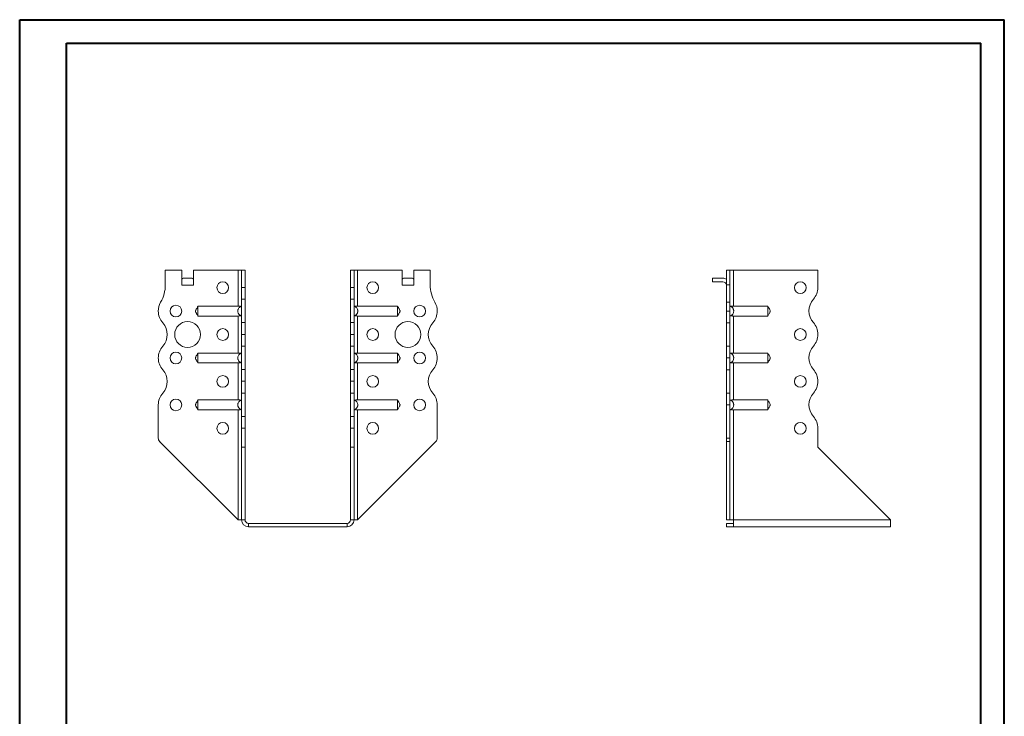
# Model space of a CAD drawing. Header units: millimetres. Extents: x 0 to 210, y 0 to 297.
# Tile 3 of 3: x 0 to 210, y 149 to 297. Entities that reach past the tile are written whole.
import ezdxf

# ---------------------------------------------------------------- set-up
doc = ezdxf.new("R2010")
doc.units = ezdxf.units.MM

msp = doc.modelspace()

# ---------------------------------------------------------------- linework, layer by layer
at = {"color": 7, "linetype": 'Continuous', "lineweight": 40}
for p, q in [((0.08, 0.21), (0.08, 297.21)), ((0.08, 297.21), (210.08, 297.21)), ((210.08, 0.21), (210.08, 297.21)), ((210.08, 292.21), (210.08, 297.21)), ((10.08, 292.21), (205.08, 292.21)), ((10.08, 5.21), (10.08, 292.21)), ((205.08, 5.21), (205.08, 292.21))]:
    msp.add_line(p, q, dxfattribs=at)
at = {"color": 7, "linetype": 'Continuous', "lineweight": 15}
for p, q in [((34.64, 243.85), (31.14, 243.85)), ((31.14, 243.85), (31.14, 240.71)), ((34.64, 240.6), (34.64, 243.85)), ((37.14, 240.6), (37.14, 243.85)), ((46.64, 243.85), (37.14, 243.85)), ((46.64, 243.85), (46.64, 236.16)), ((47.39, 243.85), (46.64, 243.85)), ((48.14, 243.85), (47.39, 243.85)), ((47.39, 240.13), (47.39, 243.85)), ((48.14, 240.13), (48.14, 243.85)), ((70.64, 243.85), (71.39, 243.85)), ((70.64, 240.13), (70.64, 243.85)), ((71.39, 240.13), (71.39, 243.85)), ((72.14, 243.85), (71.39, 243.85)), ((72.14, 236.16), (72.14, 243.85)), ((72.14, 243.85), (81.64, 243.85)), ((81.64, 240.6), (81.64, 243.85)), ((84.14, 240.6), (84.14, 243.85)), ((84.14, 243.85), (87.64, 243.85)), ((87.64, 243.85), (87.64, 240.71)), ((151.57, 243.85), (150.82, 243.85)), ((150.82, 243.85), (150.82, 240.71)), ((151.57, 243.85), (151.57, 240.71)), ((152.32, 243.85), (151.57, 243.85)), ((152.32, 236.16), (152.32, 243.85)), ((170.32, 243.85), (152.32, 243.85)), ((170.32, 240.13), (170.32, 243.85)), ((34.95, 242.1), (36.83, 242.1)), ((81.95, 242.1), (83.83, 242.1)), ((147.82, 242.1), (147.82, 241.35)), ((147.82, 242.1), (150.07, 242.1)), ((34.64, 240.6), (37.14, 240.6)), ((47.39, 240.13), (48.14, 240.13)), ((47.39, 237.63), (47.39, 240.13)), ((48.14, 240.13), (48.14, 237.63)), ((70.64, 240.13), (71.39, 240.13)), ((70.64, 237.63), (70.64, 240.13)), ((71.39, 240.13), (71.39, 237.63)), ((81.64, 240.6), (84.14, 240.6)), ((150.07, 241.35), (147.82, 241.35)), ((150.82, 240.71), (151.57, 240.71)), ((150.82, 236.97), (150.82, 240.71)), ((151.57, 240.71), (151.57, 236.97)), ((48.14, 237.63), (47.39, 237.63)), ((47.39, 237.63), (47.39, 232.63)), ((48.14, 232.63), (48.14, 237.63)), ((71.39, 237.63), (70.64, 237.63)), ((70.64, 232.63), (70.64, 237.63)), ((71.39, 232.63), (71.39, 237.63)), ((46.64, 236.16), (38.09, 236.16)), ((72.14, 236.16), (80.69, 236.16)), ((150.82, 235.1), (150.82, 236.97)), ((150.82, 236.97), (151.57, 236.97)), ((151.57, 236.97), (151.57, 235.1)), ((152.32, 236.16), (159.63, 236.16)), ((46.64, 234.05), (38.09, 234.05)), ((46.64, 234.05), (46.64, 226.16)), ((72.14, 234.05), (80.69, 234.05)), ((72.14, 226.16), (72.14, 234.05)), ((150.82, 235.1), (151.57, 235.1)), ((150.82, 232.6), (150.82, 235.1)), ((151.57, 235.1), (151.57, 232.6)), ((152.32, 234.05), (159.63, 234.05)), ((152.32, 226.16), (152.32, 234.05)), ((47.39, 232.63), (48.14, 232.63)), ((47.39, 230.13), (47.39, 232.63)), ((48.14, 232.63), (48.14, 230.13)), ((70.64, 232.63), (71.39, 232.63)), ((70.64, 230.13), (70.64, 232.63)), ((71.39, 232.63), (71.39, 230.13)), ((151.57, 232.6), (150.82, 232.6)), ((150.82, 227.6), (150.82, 232.6)), ((151.57, 227.6), (151.57, 232.6)), ((47.39, 230.13), (48.14, 230.13)), ((47.39, 227.63), (47.39, 230.13)), ((48.14, 230.13), (47.39, 230.13)), ((47.39, 230.13), (47.39, 230.13)), ((48.14, 230.13), (48.14, 227.63)), ((48.14, 230.13), (48.14, 230.13)), ((70.64, 230.13), (71.39, 230.13)), ((70.64, 227.63), (70.64, 230.13)), ((71.39, 230.13), (70.64, 230.13)), ((70.64, 230.13), (70.64, 230.13)), ((71.39, 230.13), (71.39, 227.63)), ((71.39, 230.13), (71.39, 230.13)), ((170.32, 230.13), (170.32, 230.13)), ((48.14, 227.63), (47.39, 227.63)), ((47.39, 227.63), (47.39, 222.63)), ((48.14, 222.63), (48.14, 227.63)), ((71.39, 227.63), (70.64, 227.63)), ((70.64, 222.63), (70.64, 227.63)), ((71.39, 222.63), (71.39, 227.63)), ((150.82, 227.6), (151.57, 227.6)), ((150.82, 225.1), (150.82, 227.6)), ((151.57, 227.6), (151.57, 225.1)), ((46.64, 226.16), (38.09, 226.16)), ((72.14, 226.16), (80.69, 226.16)), ((89.14, 225.1), (89.14, 225.1)), ((151.57, 225.1), (150.82, 225.1)), ((150.82, 222.6), (150.82, 225.1)), ((151.57, 225.1), (151.57, 222.6)), ((152.32, 226.16), (159.63, 226.16)), ((46.64, 224.05), (38.09, 224.05)), ((46.64, 224.05), (46.64, 216.16)), ((47.39, 222.63), (48.14, 222.63)), ((47.39, 220.13), (47.39, 222.63)), ((48.14, 222.63), (48.14, 220.13)), ((70.64, 222.63), (71.39, 222.63)), ((70.64, 220.13), (70.64, 222.63)), ((71.39, 222.63), (71.39, 220.13)), ((72.14, 224.05), (80.69, 224.05)), ((72.14, 216.16), (72.14, 224.05)), ((151.57, 222.6), (150.82, 222.6)), ((150.82, 217.6), (150.82, 222.6)), ((151.57, 217.6), (151.57, 222.6)), ((152.32, 224.05), (159.63, 224.05)), ((152.32, 216.16), (152.32, 224.05)), ((47.39, 220.13), (48.14, 220.13)), ((47.39, 217.63), (47.39, 220.13)), ((48.14, 220.13), (47.39, 220.13)), ((47.39, 220.13), (47.39, 220.13)), ((48.14, 220.13), (48.14, 217.63)), ((48.14, 220.13), (48.14, 220.13)), ((70.64, 220.13), (71.39, 220.13)), ((70.64, 217.63), (70.64, 220.13)), ((71.39, 220.13), (70.64, 220.13)), ((70.64, 220.13), (70.64, 220.13)), ((71.39, 220.13), (71.39, 217.63)), ((71.39, 220.13), (71.39, 220.13)), ((170.32, 220.13), (170.32, 220.13)), ((48.14, 217.63), (47.39, 217.63)), ((47.39, 217.63), (47.39, 212.63)), ((48.14, 212.63), (48.14, 217.63)), ((71.39, 217.63), (70.64, 217.63)), ((70.64, 212.63), (70.64, 217.63)), ((71.39, 212.63), (71.39, 217.63)), ((150.82, 217.6), (151.57, 217.6)), ((150.82, 215.1), (150.82, 217.6)), ((151.57, 217.6), (151.57, 215.1)), ((29.64, 215.1), (29.64, 208.02)), ((46.64, 216.16), (38.09, 216.16)), ((72.14, 216.16), (80.69, 216.16)), ((89.14, 215.1), (89.14, 208.02)), ((151.57, 215.1), (150.82, 215.1)), ((150.82, 215.1), (150.82, 208.02)), ((151.57, 215.1), (151.57, 208.02)), ((152.32, 216.16), (159.63, 216.16)), ((46.64, 214.05), (38.09, 214.05)), ((46.64, 214.05), (46.64, 190.6)), ((47.39, 212.63), (48.14, 212.63)), ((47.39, 210.13), (47.39, 212.63)), ((48.14, 212.63), (48.14, 210.13)), ((70.64, 212.63), (71.39, 212.63)), ((70.64, 210.13), (70.64, 212.63)), ((71.39, 212.63), (71.39, 210.13)), ((72.14, 214.05), (80.69, 214.05)), ((72.14, 190.6), (72.14, 214.05)), ((152.32, 214.05), (159.63, 214.05)), ((152.32, 190.6), (152.32, 214.05)), ((48.14, 210.13), (47.39, 210.13)), ((47.39, 206.1), (47.39, 210.13)), ((48.14, 206.1), (48.14, 210.13)), ((71.39, 210.13), (70.64, 210.13)), ((70.64, 206.1), (70.64, 210.13)), ((71.39, 206.1), (71.39, 210.13)), ((170.32, 206.1), (170.32, 210.13)), ((150.82, 208.02), (151.57, 208.02)), ((150.82, 207.31), (150.82, 208.02)), ((151.57, 208.02), (151.57, 207.31)), ((46.64, 190.6), (29.93, 207.31)), ((48.14, 206.1), (47.39, 206.1)), ((47.39, 190.6), (47.39, 206.1)), ((48.14, 190.6), (48.14, 206.1)), ((70.64, 206.1), (71.39, 206.1)), ((70.64, 190.6), (70.64, 206.1)), ((71.39, 190.6), (71.39, 206.1)), ((72.14, 190.6), (88.85, 207.31)), ((151.57, 207.31), (150.82, 207.31)), ((150.82, 190.6), (150.82, 207.31)), ((151.57, 190.6), (151.57, 207.31)), ((185.82, 190.6), (170.32, 206.1)), ((46.64, 190.6), (47.39, 190.6)), ((48.14, 190.6), (47.39, 190.6)), ((48.89, 189.85), (69.89, 189.85)), ((48.89, 189.85), (48.89, 189.1)), ((48.89, 189.1), (69.89, 189.1)), ((69.89, 189.85), (69.89, 189.1)), ((70.64, 190.6), (71.39, 190.6)), ((71.39, 190.6), (72.14, 190.6)), ((151.57, 190.6), (150.82, 190.6)), ((150.82, 189.85), (150.82, 189.1)), ((152.32, 189.85), (150.82, 189.85)), ((152.32, 189.1), (150.82, 189.1)), ((151.57, 190.6), (152.32, 190.6)), ((185.82, 190.6), (152.32, 190.6)), ((152.32, 190.6), (152.32, 189.1)), ((185.82, 189.1), (152.32, 189.1)), ((185.82, 190.6), (185.82, 189.1))]:
    msp.add_line(p, q, dxfattribs=at)
for centre, radius in [((43.39, 240.1), 1.25), ((75.39, 240.1), 1.25), ((166.57, 240.1), 1.25), ((33.39, 235.1), 1.25), ((85.39, 235.1), 1.25), ((35.89, 230.1), 2.75), ((43.39, 230.1), 1.25), ((75.39, 230.1), 1.25), ((82.89, 230.1), 2.75), ((166.57, 230.1), 1.25), ((33.39, 225.1), 1.25), ((85.39, 225.1), 1.25), ((43.39, 220.1), 1.25), ((75.39, 220.1), 1.25), ((166.57, 220.1), 1.25), ((33.39, 215.1), 1.25), ((85.39, 215.1), 1.25), ((43.39, 210.1), 1.25), ((75.39, 210.1), 1.25), ((166.57, 210.1), 1.25)]:
    msp.add_circle(centre, radius, dxfattribs=at)
for centre, radius, start, end in [((150.07, 240.6), 1.5, 60, 90), ((23.64, 240.71), 7.5, 330.0736, 0), ((95.14, 240.71), 7.5, 180, 209.9264), ((150.07, 240.6), 0.75, 0, 90), ((166.57, 240.13), 3.75, 318.1877, 0), ((172.16, 235.13), 3.75, 138.1877, 221.8123), ((33.39, 235.1), 3.75, 150.0736, 179.9591), ((85.39, 235.1), 3.75, 0.0409, 29.9264), ((33.39, 235.1), 3.75, 180, 221.8123), ((85.39, 235.1), 3.75, 318.1877, 0), ((27.8, 230.1), 3.75, 318.1863, 41.8123), ((90.98, 230.1), 3.75, 138.1877, 221.8196), ((166.57, 230.13), 3.75, 0, 41.8123), ((166.57, 230.13), 3.75, 318.1804, 0), ((33.39, 225.1), 3.75, 138.1863, 180), ((85.39, 225.1), 3.75, 0, 41.8196), ((172.16, 225.13), 3.75, 138.1804, 221.8123), ((33.39, 225.1), 3.75, 180, 221.8137), ((85.39, 225.1), 3.75, 318.1877, 0), ((27.8, 220.1), 3.75, 318.1877, 41.8137), ((90.98, 220.1), 3.75, 138.1877, 221.8123), ((166.57, 220.13), 3.75, 0, 41.8123), ((166.57, 220.13), 3.75, 318.1804, 0), ((33.39, 215.1), 3.75, 138.1877, 180), ((85.39, 215.1), 3.75, 0, 41.8123), ((172.16, 215.13), 3.75, 138.1804, 221.8123), ((166.57, 210.13), 3.75, 0, 41.8123), ((30.64, 208.02), 1, 180, 225), ((88.14, 208.02), 1, 315, 0), ((48.89, 190.6), 1.5, 180, 270), ((48.89, 190.6), 0.75, 180, 270), ((69.89, 190.6), 1.5, 270, 360), ((69.89, 190.6), 0.75, 270, 360)]:
    msp.add_arc(centre, radius, start, end, dxfattribs=at)
for centre, start_param, end_param in [((34.95, 240.6), 0, 0.523599), ((36.83, 240.6), 5.759587, 6.283185), ((81.95, 240.6), 0, 0.523599), ((83.83, 240.6), 5.759587, 6.283185)]:
    msp.add_ellipse(centre, major_axis=(0, 1.5), ratio=0.416667, start_param=start_param, end_param=end_param, dxfattribs=at)
for points, knots in [([(38.09, 236.1), (38.07, 236.06), (38.04, 236.01), (37.96, 235.87), (37.82, 235.67), (37.68, 235.45), (37.61, 235.26), (37.58, 235.12), (37.6, 234.9), (37.73, 234.67), (37.88, 234.45), (38.01, 234.28), (38.06, 234.17), (38.09, 234.1)], [0, 0, 0, 0, 0.088139, 0.117704, 0.245169, 0.377665, 0.439117, 0.496208, 0.551738, 0.710391, 0.810032, 0.893588, 1, 1, 1, 1]), ([(38.09, 236.16), (38.09, 236.15), (38.09, 236.12), (38.09, 236.07), (38.09, 236.04), (38.09, 235.98), (38.09, 235.94), (38.09, 235.86), (38.09, 235.81), (38.09, 235.72), (38.09, 235.67), (38.09, 235.56), (38.09, 235.51), (38.09, 235.4), (38.09, 235.34), (38.09, 235.22), (38.09, 235.16), (38.09, 234.99), (38.09, 234.87), (38.09, 234.64), (38.09, 234.54), (38.09, 234.35), (38.09, 234.26), (38.09, 234.16), (38.09, 234.13), (38.09, 234.08), (38.09, 234.06), (38.09, 234.05)], [0, 0, 0, 0, 0.0625, 0.0625, 0.125, 0.125, 0.1875, 0.1875, 0.25, 0.25, 0.3125, 0.3125, 0.375, 0.375, 0.4375, 0.4375, 0.5, 0.5, 0.625, 0.625, 0.75, 0.75, 0.875, 0.875, 0.9375, 0.9375, 1, 1, 1, 1]), ([(47.39, 234.05), (47.33, 234.06), (47.28, 234.08), (47.17, 234.13), (47.12, 234.16), (47.02, 234.23), (46.97, 234.27), (46.89, 234.35), (46.85, 234.39), (46.78, 234.49), (46.74, 234.54), (46.69, 234.64), (46.67, 234.7), (46.63, 234.81), (46.61, 234.87), (46.6, 234.98), (46.59, 235.04), (46.59, 235.16), (46.6, 235.22), (46.61, 235.34), (46.63, 235.4), (46.68, 235.57), (46.74, 235.67), (46.88, 235.86), (46.97, 235.94), (47.12, 236.04), (47.17, 236.07), (47.28, 236.12), (47.33, 236.15), (47.39, 236.16)], [0, 0, 0, 0, 0.0625, 0.0625, 0.125, 0.125, 0.1875, 0.1875, 0.25, 0.25, 0.3125, 0.3125, 0.375, 0.375, 0.4375, 0.4375, 0.5, 0.5, 0.5625, 0.5625, 0.625, 0.625, 0.75, 0.75, 0.875, 0.875, 0.9375, 0.9375, 1, 1, 1, 1]), ([(46.64, 236.16), (46.69, 236.16), (46.74, 236.16), (46.84, 236.15), (46.89, 236.15), (46.98, 236.14), (47.02, 236.13), (47.1, 236.11), (47.14, 236.09), (47.17, 236.07)], [0, 0, 0, 0, 0.25, 0.25, 0.5, 0.5, 0.75, 0.75, 1, 1, 1, 1]), ([(71.39, 234.05), (71.45, 234.06), (71.5, 234.08), (71.61, 234.13), (71.66, 234.16), (71.76, 234.23), (71.81, 234.27), (71.89, 234.35), (71.93, 234.39), (72, 234.49), (72.04, 234.54), (72.09, 234.64), (72.11, 234.7), (72.15, 234.81), (72.17, 234.87), (72.19, 234.98), (72.19, 235.04), (72.19, 235.16), (72.19, 235.22), (72.17, 235.34), (72.15, 235.4), (72.1, 235.57), (72.04, 235.67), (71.9, 235.86), (71.81, 235.94), (71.66, 236.04), (71.61, 236.07), (71.5, 236.12), (71.45, 236.15), (71.39, 236.16)], [0, 0, 0, 0, 0.0625, 0.0625, 0.125, 0.125, 0.1875, 0.1875, 0.25, 0.25, 0.3125, 0.3125, 0.375, 0.375, 0.4375, 0.4375, 0.5, 0.5, 0.5625, 0.5625, 0.625, 0.625, 0.75, 0.75, 0.875, 0.875, 0.9375, 0.9375, 1, 1, 1, 1]), ([(72.14, 236.16), (72.09, 236.16), (72.04, 236.16), (71.94, 236.15), (71.89, 236.15), (71.8, 236.14), (71.76, 236.13), (71.68, 236.11), (71.64, 236.09), (71.61, 236.07)], [0, 0, 0, 0, 0.25, 0.25, 0.5, 0.5, 0.75, 0.75, 1, 1, 1, 1]), ([(80.69, 236.16), (80.69, 236.15), (80.69, 236.12), (80.69, 236.07), (80.69, 236.04), (80.69, 235.98), (80.69, 235.94), (80.69, 235.86), (80.69, 235.81), (80.69, 235.72), (80.69, 235.67), (80.69, 235.56), (80.69, 235.51), (80.69, 235.4), (80.69, 235.34), (80.69, 235.22), (80.69, 235.16), (80.69, 234.99), (80.69, 234.87), (80.69, 234.64), (80.69, 234.54), (80.69, 234.35), (80.69, 234.26), (80.69, 234.16), (80.69, 234.13), (80.69, 234.08), (80.69, 234.06), (80.69, 234.05)], [0, 0, 0, 0, 0.0625, 0.0625, 0.125, 0.125, 0.1875, 0.1875, 0.25, 0.25, 0.3125, 0.3125, 0.375, 0.375, 0.4375, 0.4375, 0.5, 0.5, 0.625, 0.625, 0.75, 0.75, 0.875, 0.875, 0.9375, 0.9375, 1, 1, 1, 1]), ([(80.69, 234.1), (80.71, 234.14), (80.74, 234.2), (80.82, 234.34), (80.96, 234.54), (81.1, 234.75), (81.17, 234.94), (81.2, 235.08), (81.18, 235.3), (81.05, 235.53), (80.9, 235.76), (80.77, 235.93), (80.72, 236.04), (80.69, 236.1)], [0, 0, 0, 0, 0.08812, 0.117664, 0.245102, 0.37762, 0.43908, 0.496176, 0.55171, 0.710373, 0.81002, 0.893581, 1, 1, 1, 1]), ([(151.57, 236.16), (151.63, 236.15), (151.68, 236.12), (151.79, 236.07), (151.84, 236.04), (151.94, 235.98), (151.99, 235.94), (152.07, 235.86), (152.11, 235.81), (152.18, 235.72), (152.21, 235.67), (152.27, 235.56), (152.29, 235.51), (152.33, 235.4), (152.35, 235.34), (152.36, 235.22), (152.37, 235.16), (152.37, 234.99), (152.35, 234.87), (152.28, 234.64), (152.22, 234.54), (152.08, 234.35), (151.99, 234.26), (151.84, 234.16), (151.79, 234.13), (151.68, 234.08), (151.63, 234.06), (151.57, 234.05)], [0, 0, 0, 0, 0.0625, 0.0625, 0.125, 0.125, 0.1875, 0.1875, 0.25, 0.25, 0.3125, 0.3125, 0.375, 0.375, 0.4375, 0.4375, 0.5, 0.5, 0.625, 0.625, 0.75, 0.75, 0.875, 0.875, 0.9375, 0.9375, 1, 1, 1, 1]), ([(151.79, 236.07), (151.82, 236.09), (151.86, 236.11), (151.94, 236.13), (151.98, 236.14), (152.12, 236.16), (152.22, 236.16), (152.32, 236.16)], [0, 0, 0, 0, 0.25, 0.25, 0.5, 0.5, 1, 1, 1, 1]), ([(159.63, 234.05), (159.64, 234.06), (159.63, 234.08), (159.63, 234.13), (159.63, 234.16), (159.63, 234.23), (159.63, 234.27), (159.63, 234.35), (159.63, 234.39), (159.63, 234.49), (159.63, 234.54), (159.63, 234.64), (159.63, 234.7), (159.63, 234.81), (159.63, 234.87), (159.63, 234.98), (159.63, 235.04), (159.63, 235.16), (159.63, 235.22), (159.63, 235.34), (159.63, 235.4), (159.63, 235.57), (159.63, 235.67), (159.63, 235.86), (159.64, 235.94), (159.63, 236.04), (159.63, 236.07), (159.63, 236.12), (159.64, 236.15), (159.63, 236.16)], [0, 0, 0, 0, 0.0625, 0.0625, 0.125, 0.125, 0.1875, 0.1875, 0.25, 0.25, 0.3125, 0.3125, 0.375, 0.375, 0.4375, 0.4375, 0.5, 0.5, 0.5625, 0.5625, 0.625, 0.625, 0.75, 0.75, 0.875, 0.875, 0.9375, 0.9375, 1, 1, 1, 1]), ([(159.63, 234.1), (159.65, 234.14), (159.68, 234.2), (159.77, 234.34), (159.91, 234.54), (160.04, 234.75), (160.12, 234.94), (160.14, 235.08), (160.12, 235.3), (160, 235.53), (159.84, 235.76), (159.71, 235.93), (159.66, 236.04), (159.63, 236.1)], [0, 0, 0, 0, 0.088139, 0.117704, 0.24517, 0.377665, 0.439117, 0.496208, 0.551739, 0.710391, 0.810032, 0.893588, 1, 1, 1, 1]), ([(47.17, 234.13), (47.14, 234.12), (47.1, 234.1), (47.02, 234.08), (46.98, 234.07), (46.84, 234.05), (46.74, 234.05), (46.64, 234.05)], [0, 0, 0, 0, 0.25, 0.25, 0.5, 0.5, 1, 1, 1, 1]), ([(71.61, 234.13), (71.64, 234.12), (71.68, 234.1), (71.76, 234.08), (71.8, 234.07), (71.94, 234.05), (72.04, 234.05), (72.14, 234.05)], [0, 0, 0, 0, 0.25, 0.25, 0.5, 0.5, 1, 1, 1, 1]), ([(152.32, 234.05), (152.27, 234.05), (152.22, 234.05), (152.12, 234.05), (152.07, 234.06), (151.98, 234.07), (151.94, 234.08), (151.86, 234.1), (151.82, 234.12), (151.79, 234.13)], [0, 0, 0, 0, 0.25, 0.25, 0.5, 0.5, 0.75, 0.75, 1, 1, 1, 1]), ([(38.09, 226.1), (38.07, 226.06), (38.04, 226.01), (37.96, 225.87), (37.82, 225.67), (37.68, 225.45), (37.61, 225.26), (37.58, 225.12), (37.6, 224.9), (37.73, 224.67), (37.88, 224.45), (38.01, 224.28), (38.06, 224.17), (38.09, 224.1)], [0, 0, 0, 0, 0.088139, 0.117704, 0.245169, 0.377665, 0.439115, 0.496208, 0.551739, 0.71039, 0.810031, 0.893586, 1, 1, 1, 1]), ([(38.09, 226.16), (38.09, 226.15), (38.09, 226.12), (38.09, 226.07), (38.09, 226.04), (38.09, 225.98), (38.09, 225.94), (38.09, 225.86), (38.09, 225.81), (38.09, 225.72), (38.09, 225.67), (38.09, 225.56), (38.09, 225.51), (38.09, 225.4), (38.09, 225.34), (38.09, 225.22), (38.09, 225.16), (38.09, 224.99), (38.09, 224.87), (38.09, 224.64), (38.09, 224.54), (38.09, 224.35), (38.09, 224.26), (38.09, 224.16), (38.09, 224.13), (38.09, 224.08), (38.09, 224.06), (38.09, 224.05)], [0, 0, 0, 0, 0.0625, 0.0625, 0.125, 0.125, 0.1875, 0.1875, 0.25, 0.25, 0.3125, 0.3125, 0.375, 0.375, 0.4375, 0.4375, 0.5, 0.5, 0.625, 0.625, 0.75, 0.75, 0.875, 0.875, 0.9375, 0.9375, 1, 1, 1, 1]), ([(47.39, 224.05), (47.33, 224.06), (47.28, 224.08), (47.17, 224.13), (47.12, 224.16), (47.02, 224.23), (46.97, 224.27), (46.89, 224.35), (46.85, 224.39), (46.78, 224.49), (46.74, 224.54), (46.69, 224.64), (46.67, 224.7), (46.63, 224.81), (46.61, 224.87), (46.6, 224.98), (46.59, 225.04), (46.59, 225.16), (46.6, 225.22), (46.61, 225.34), (46.63, 225.4), (46.68, 225.57), (46.74, 225.67), (46.88, 225.86), (46.97, 225.94), (47.12, 226.04), (47.17, 226.07), (47.28, 226.12), (47.33, 226.15), (47.39, 226.16)], [0, 0, 0, 0, 0.0625, 0.0625, 0.125, 0.125, 0.1875, 0.1875, 0.25, 0.25, 0.3125, 0.3125, 0.375, 0.375, 0.4375, 0.4375, 0.5, 0.5, 0.5625, 0.5625, 0.625, 0.625, 0.75, 0.75, 0.875, 0.875, 0.9375, 0.9375, 1, 1, 1, 1]), ([(46.64, 226.16), (46.69, 226.16), (46.74, 226.16), (46.84, 226.15), (46.89, 226.15), (46.98, 226.14), (47.02, 226.13), (47.1, 226.11), (47.14, 226.09), (47.17, 226.07)], [0, 0, 0, 0, 0.25, 0.25, 0.5, 0.5, 0.75, 0.75, 1, 1, 1, 1]), ([(71.39, 224.05), (71.45, 224.06), (71.5, 224.08), (71.61, 224.13), (71.66, 224.16), (71.76, 224.23), (71.81, 224.27), (71.89, 224.35), (71.93, 224.39), (72, 224.49), (72.04, 224.54), (72.09, 224.64), (72.11, 224.7), (72.15, 224.81), (72.17, 224.87), (72.19, 224.98), (72.19, 225.04), (72.19, 225.16), (72.19, 225.22), (72.17, 225.34), (72.15, 225.4), (72.1, 225.57), (72.04, 225.67), (71.9, 225.86), (71.81, 225.94), (71.66, 226.04), (71.61, 226.07), (71.5, 226.12), (71.45, 226.15), (71.39, 226.16)], [0, 0, 0, 0, 0.0625, 0.0625, 0.125, 0.125, 0.1875, 0.1875, 0.25, 0.25, 0.3125, 0.3125, 0.375, 0.375, 0.4375, 0.4375, 0.5, 0.5, 0.5625, 0.5625, 0.625, 0.625, 0.75, 0.75, 0.875, 0.875, 0.9375, 0.9375, 1, 1, 1, 1]), ([(72.14, 226.16), (72.09, 226.16), (72.04, 226.16), (71.94, 226.15), (71.89, 226.15), (71.8, 226.14), (71.76, 226.13), (71.68, 226.11), (71.64, 226.09), (71.61, 226.07)], [0, 0, 0, 0, 0.25, 0.25, 0.5, 0.5, 0.75, 0.75, 1, 1, 1, 1]), ([(80.69, 226.16), (80.69, 226.15), (80.69, 226.12), (80.69, 226.07), (80.69, 226.04), (80.69, 225.98), (80.69, 225.94), (80.69, 225.86), (80.69, 225.81), (80.69, 225.72), (80.69, 225.67), (80.69, 225.56), (80.69, 225.51), (80.69, 225.4), (80.69, 225.34), (80.69, 225.22), (80.69, 225.16), (80.69, 224.99), (80.69, 224.87), (80.69, 224.64), (80.69, 224.54), (80.69, 224.35), (80.69, 224.26), (80.69, 224.16), (80.69, 224.13), (80.69, 224.08), (80.69, 224.06), (80.69, 224.05)], [0, 0, 0, 0, 0.0625, 0.0625, 0.125, 0.125, 0.1875, 0.1875, 0.25, 0.25, 0.3125, 0.3125, 0.375, 0.375, 0.4375, 0.4375, 0.5, 0.5, 0.625, 0.625, 0.75, 0.75, 0.875, 0.875, 0.9375, 0.9375, 1, 1, 1, 1]), ([(80.69, 224.1), (80.71, 224.14), (80.74, 224.2), (80.82, 224.34), (80.96, 224.54), (81.1, 224.75), (81.17, 224.94), (81.2, 225.08), (81.18, 225.3), (81.05, 225.53), (80.9, 225.76), (80.77, 225.93), (80.72, 226.04), (80.69, 226.1)], [0, 0, 0, 0, 0.088121, 0.117665, 0.245103, 0.37762, 0.43908, 0.496178, 0.55171, 0.710373, 0.81002, 0.893581, 1, 1, 1, 1]), ([(151.57, 226.16), (151.63, 226.15), (151.68, 226.12), (151.79, 226.07), (151.84, 226.04), (151.94, 225.98), (151.99, 225.94), (152.07, 225.86), (152.11, 225.81), (152.18, 225.72), (152.21, 225.67), (152.27, 225.56), (152.29, 225.51), (152.33, 225.4), (152.35, 225.34), (152.36, 225.22), (152.37, 225.16), (152.37, 224.99), (152.35, 224.87), (152.28, 224.64), (152.22, 224.54), (152.08, 224.35), (151.99, 224.26), (151.84, 224.16), (151.79, 224.13), (151.68, 224.08), (151.63, 224.06), (151.57, 224.05)], [0, 0, 0, 0, 0.0625, 0.0625, 0.125, 0.125, 0.1875, 0.1875, 0.25, 0.25, 0.3125, 0.3125, 0.375, 0.375, 0.4375, 0.4375, 0.5, 0.5, 0.625, 0.625, 0.75, 0.75, 0.875, 0.875, 0.9375, 0.9375, 1, 1, 1, 1]), ([(151.79, 226.07), (151.82, 226.09), (151.86, 226.11), (151.94, 226.13), (151.98, 226.14), (152.12, 226.16), (152.22, 226.16), (152.32, 226.16)], [0, 0, 0, 0, 0.25, 0.25, 0.5, 0.5, 1, 1, 1, 1]), ([(159.63, 224.05), (159.64, 224.06), (159.63, 224.08), (159.63, 224.13), (159.63, 224.16), (159.63, 224.23), (159.63, 224.27), (159.63, 224.35), (159.63, 224.39), (159.63, 224.49), (159.63, 224.54), (159.63, 224.64), (159.63, 224.7), (159.63, 224.81), (159.63, 224.87), (159.63, 224.98), (159.63, 225.04), (159.63, 225.16), (159.63, 225.22), (159.63, 225.34), (159.63, 225.4), (159.63, 225.57), (159.63, 225.67), (159.63, 225.86), (159.64, 225.94), (159.63, 226.04), (159.63, 226.07), (159.63, 226.12), (159.64, 226.15), (159.63, 226.16)], [0, 0, 0, 0, 0.0625, 0.0625, 0.125, 0.125, 0.1875, 0.1875, 0.25, 0.25, 0.3125, 0.3125, 0.375, 0.375, 0.4375, 0.4375, 0.5, 0.5, 0.5625, 0.5625, 0.625, 0.625, 0.75, 0.75, 0.875, 0.875, 0.9375, 0.9375, 1, 1, 1, 1]), ([(159.63, 224.1), (159.65, 224.14), (159.68, 224.2), (159.77, 224.34), (159.91, 224.54), (160.04, 224.75), (160.12, 224.94), (160.14, 225.08), (160.12, 225.3), (160, 225.53), (159.84, 225.76), (159.71, 225.93), (159.66, 226.04), (159.63, 226.1)], [0, 0, 0, 0, 0.08814, 0.117705, 0.245171, 0.377665, 0.439117, 0.496209, 0.551738, 0.710391, 0.810032, 0.893587, 1, 1, 1, 1]), ([(47.17, 224.13), (47.14, 224.12), (47.1, 224.1), (47.02, 224.08), (46.98, 224.07), (46.84, 224.05), (46.74, 224.05), (46.64, 224.05)], [0, 0, 0, 0, 0.25, 0.25, 0.5, 0.5, 1, 1, 1, 1]), ([(71.61, 224.13), (71.64, 224.12), (71.68, 224.1), (71.76, 224.08), (71.8, 224.07), (71.94, 224.05), (72.04, 224.05), (72.14, 224.05)], [0, 0, 0, 0, 0.25, 0.25, 0.5, 0.5, 1, 1, 1, 1]), ([(152.32, 224.05), (152.27, 224.05), (152.22, 224.05), (152.12, 224.05), (152.07, 224.06), (151.98, 224.07), (151.94, 224.08), (151.86, 224.1), (151.82, 224.12), (151.79, 224.13)], [0, 0, 0, 0, 0.25, 0.25, 0.5, 0.5, 0.75, 0.75, 1, 1, 1, 1]), ([(38.09, 216.1), (38.07, 216.06), (38.04, 216.01), (37.96, 215.87), (37.82, 215.67), (37.68, 215.45), (37.61, 215.26), (37.58, 215.12), (37.6, 214.9), (37.73, 214.67), (37.88, 214.45), (38.01, 214.28), (38.06, 214.17), (38.09, 214.1)], [0, 0, 0, 0, 0.088139, 0.117704, 0.24517, 0.377665, 0.439117, 0.496209, 0.551738, 0.710391, 0.810032, 0.893588, 1, 1, 1, 1]), ([(38.09, 216.16), (38.09, 216.15), (38.09, 216.12), (38.09, 216.07), (38.09, 216.04), (38.09, 215.98), (38.09, 215.94), (38.09, 215.86), (38.09, 215.81), (38.09, 215.72), (38.09, 215.67), (38.09, 215.56), (38.09, 215.51), (38.09, 215.4), (38.09, 215.34), (38.09, 215.22), (38.09, 215.16), (38.09, 214.99), (38.09, 214.87), (38.09, 214.64), (38.09, 214.54), (38.09, 214.35), (38.09, 214.26), (38.09, 214.16), (38.09, 214.13), (38.09, 214.08), (38.09, 214.06), (38.09, 214.05)], [0, 0, 0, 0, 0.0625, 0.0625, 0.125, 0.125, 0.1875, 0.1875, 0.25, 0.25, 0.3125, 0.3125, 0.375, 0.375, 0.4375, 0.4375, 0.5, 0.5, 0.625, 0.625, 0.75, 0.75, 0.875, 0.875, 0.9375, 0.9375, 1, 1, 1, 1]), ([(47.39, 214.05), (47.33, 214.06), (47.28, 214.08), (47.17, 214.13), (47.12, 214.16), (47.02, 214.23), (46.97, 214.27), (46.89, 214.35), (46.85, 214.39), (46.78, 214.49), (46.74, 214.54), (46.69, 214.64), (46.67, 214.7), (46.63, 214.81), (46.61, 214.87), (46.6, 214.98), (46.59, 215.04), (46.59, 215.16), (46.6, 215.22), (46.61, 215.34), (46.63, 215.4), (46.68, 215.57), (46.74, 215.67), (46.88, 215.86), (46.97, 215.94), (47.12, 216.04), (47.17, 216.07), (47.28, 216.12), (47.33, 216.15), (47.39, 216.16)], [0, 0, 0, 0, 0.0625, 0.0625, 0.125, 0.125, 0.1875, 0.1875, 0.25, 0.25, 0.3125, 0.3125, 0.375, 0.375, 0.4375, 0.4375, 0.5, 0.5, 0.5625, 0.5625, 0.625, 0.625, 0.75, 0.75, 0.875, 0.875, 0.9375, 0.9375, 1, 1, 1, 1]), ([(46.64, 216.16), (46.69, 216.16), (46.74, 216.16), (46.84, 216.15), (46.89, 216.15), (46.98, 216.14), (47.02, 216.13), (47.1, 216.11), (47.14, 216.09), (47.17, 216.07)], [0, 0, 0, 0, 0.25, 0.25, 0.5, 0.5, 0.75, 0.75, 1, 1, 1, 1]), ([(71.39, 214.05), (71.45, 214.06), (71.5, 214.08), (71.61, 214.13), (71.66, 214.16), (71.76, 214.23), (71.81, 214.27), (71.89, 214.35), (71.93, 214.39), (72, 214.49), (72.04, 214.54), (72.09, 214.64), (72.11, 214.7), (72.15, 214.81), (72.17, 214.87), (72.19, 214.98), (72.19, 215.04), (72.19, 215.16), (72.19, 215.22), (72.17, 215.34), (72.15, 215.4), (72.1, 215.57), (72.04, 215.67), (71.9, 215.86), (71.81, 215.94), (71.66, 216.04), (71.61, 216.07), (71.5, 216.12), (71.45, 216.15), (71.39, 216.16)], [0, 0, 0, 0, 0.0625, 0.0625, 0.125, 0.125, 0.1875, 0.1875, 0.25, 0.25, 0.3125, 0.3125, 0.375, 0.375, 0.4375, 0.4375, 0.5, 0.5, 0.5625, 0.5625, 0.625, 0.625, 0.75, 0.75, 0.875, 0.875, 0.9375, 0.9375, 1, 1, 1, 1]), ([(72.14, 216.16), (72.09, 216.16), (72.04, 216.16), (71.94, 216.15), (71.89, 216.15), (71.8, 216.14), (71.76, 216.13), (71.68, 216.11), (71.64, 216.09), (71.61, 216.07)], [0, 0, 0, 0, 0.25, 0.25, 0.5, 0.5, 0.75, 0.75, 1, 1, 1, 1]), ([(80.69, 216.16), (80.69, 216.15), (80.69, 216.12), (80.69, 216.07), (80.69, 216.04), (80.69, 215.98), (80.69, 215.94), (80.69, 215.86), (80.69, 215.81), (80.69, 215.72), (80.69, 215.67), (80.69, 215.56), (80.69, 215.51), (80.69, 215.4), (80.69, 215.34), (80.69, 215.22), (80.69, 215.16), (80.69, 214.99), (80.69, 214.87), (80.69, 214.64), (80.69, 214.54), (80.69, 214.35), (80.69, 214.26), (80.69, 214.16), (80.69, 214.13), (80.69, 214.08), (80.69, 214.06), (80.69, 214.05)], [0, 0, 0, 0, 0.0625, 0.0625, 0.125, 0.125, 0.1875, 0.1875, 0.25, 0.25, 0.3125, 0.3125, 0.375, 0.375, 0.4375, 0.4375, 0.5, 0.5, 0.625, 0.625, 0.75, 0.75, 0.875, 0.875, 0.9375, 0.9375, 1, 1, 1, 1]), ([(80.69, 214.1), (80.71, 214.14), (80.74, 214.2), (80.82, 214.34), (80.96, 214.54), (81.1, 214.75), (81.17, 214.94), (81.2, 215.08), (81.18, 215.3), (81.05, 215.53), (80.9, 215.76), (80.77, 215.93), (80.72, 216.04), (80.69, 216.1)], [0, 0, 0, 0, 0.0881198, 0.1176644, 0.2451023, 0.3776199, 0.4390796, 0.4961764, 0.5517105, 0.7103725, 0.8100196, 0.8935808, 1, 1, 1, 1]), ([(151.57, 216.16), (151.63, 216.15), (151.68, 216.12), (151.79, 216.07), (151.84, 216.04), (151.94, 215.98), (151.99, 215.94), (152.07, 215.86), (152.11, 215.81), (152.18, 215.72), (152.21, 215.67), (152.27, 215.56), (152.29, 215.51), (152.33, 215.4), (152.35, 215.34), (152.36, 215.22), (152.37, 215.16), (152.37, 214.99), (152.35, 214.87), (152.28, 214.64), (152.22, 214.54), (152.08, 214.35), (151.99, 214.26), (151.84, 214.16), (151.79, 214.13), (151.68, 214.08), (151.63, 214.06), (151.57, 214.05)], [0, 0, 0, 0, 0.0625, 0.0625, 0.125, 0.125, 0.1875, 0.1875, 0.25, 0.25, 0.3125, 0.3125, 0.375, 0.375, 0.4375, 0.4375, 0.5, 0.5, 0.625, 0.625, 0.75, 0.75, 0.875, 0.875, 0.9375, 0.9375, 1, 1, 1, 1]), ([(151.79, 216.07), (151.82, 216.09), (151.86, 216.11), (151.94, 216.13), (151.98, 216.14), (152.12, 216.16), (152.22, 216.16), (152.32, 216.16)], [0, 0, 0, 0, 0.25, 0.25, 0.5, 0.5, 1, 1, 1, 1]), ([(159.63, 214.05), (159.64, 214.06), (159.63, 214.08), (159.63, 214.13), (159.63, 214.16), (159.63, 214.23), (159.63, 214.27), (159.63, 214.35), (159.63, 214.39), (159.63, 214.49), (159.63, 214.54), (159.63, 214.64), (159.63, 214.7), (159.63, 214.81), (159.63, 214.87), (159.63, 214.98), (159.63, 215.04), (159.63, 215.16), (159.63, 215.22), (159.63, 215.34), (159.63, 215.4), (159.63, 215.57), (159.63, 215.67), (159.63, 215.86), (159.64, 215.94), (159.63, 216.04), (159.63, 216.07), (159.63, 216.12), (159.64, 216.15), (159.63, 216.16)], [0, 0, 0, 0, 0.0625, 0.0625, 0.125, 0.125, 0.1875, 0.1875, 0.25, 0.25, 0.3125, 0.3125, 0.375, 0.375, 0.4375, 0.4375, 0.5, 0.5, 0.5625, 0.5625, 0.625, 0.625, 0.75, 0.75, 0.875, 0.875, 0.9375, 0.9375, 1, 1, 1, 1]), ([(159.63, 214.1), (159.65, 214.14), (159.68, 214.2), (159.77, 214.34), (159.91, 214.54), (160.04, 214.75), (160.12, 214.94), (160.14, 215.08), (160.12, 215.3), (160, 215.53), (159.84, 215.76), (159.71, 215.93), (159.66, 216.04), (159.63, 216.1)], [0, 0, 0, 0, 0.088139, 0.117704, 0.24517, 0.377665, 0.439116, 0.496208, 0.551739, 0.710391, 0.810031, 0.893587, 1, 1, 1, 1]), ([(47.17, 214.13), (47.14, 214.12), (47.1, 214.1), (47.02, 214.08), (46.98, 214.07), (46.84, 214.05), (46.74, 214.05), (46.64, 214.05)], [0, 0, 0, 0, 0.25, 0.25, 0.5, 0.5, 1, 1, 1, 1]), ([(71.61, 214.13), (71.64, 214.12), (71.68, 214.1), (71.76, 214.08), (71.8, 214.07), (71.94, 214.05), (72.04, 214.05), (72.14, 214.05)], [0, 0, 0, 0, 0.25, 0.25, 0.5, 0.5, 1, 1, 1, 1]), ([(152.32, 214.05), (152.27, 214.05), (152.22, 214.05), (152.12, 214.05), (152.07, 214.06), (151.98, 214.07), (151.94, 214.08), (151.86, 214.1), (151.82, 214.12), (151.79, 214.13)], [0, 0, 0, 0, 0.25, 0.25, 0.5, 0.5, 0.75, 0.75, 1, 1, 1, 1])]:
    msp.add_open_spline(points, degree=3, knots=knots, dxfattribs=at)

doc.saveas('drawing.dxf')
